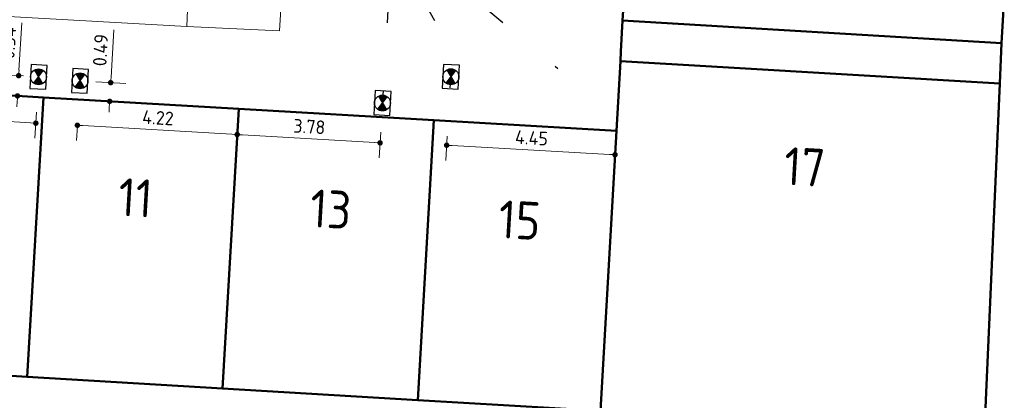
# Model space of a CAD drawing. Header units: metres. Extents: x 94680 to 94820, y 464097 to 464231.
# Tile 14 of 22: x 94774 to 94800, y 464145 to 464155. Entities that reach past the tile are written whole.
import ezdxf
from ezdxf.enums import TextEntityAlignment as Align

# ---------------------------------------------------------------- set-up
doc = ezdxf.new("R2010")
doc.units = ezdxf.units.M
doc.linetypes.add('RI-VWA_HUISAANSLUITING', pattern=[6.1, 2.5, -1.8, 0, -1.8])
doc.layers.get('0').update_dxf_attribs({"linetype": 'CONTINUOUS'})
doc.layers.get('DefPoints').update_dxf_attribs({"linetype": 'CONTINUOUS'})
for name, color, linetype, lineweight in [('B_BEBOUWINGSGRENS_0', 132, 'CONTINUOUS', 50), ('B_OVERBOUWLIJN_LIJN_1', 132, 'CONTINUOUS', 50), ('B_TUSSENMUUR_0', 132, 'CONTINUOUS', 50), ('R-WE-RI-VWA_HUISAANSLUITING-G', 20, 'RI-VWA_HUISAANSLUITING', 25), ('R-WE-RI-VWA_HULPSTUK-S', 20, 'CONTINUOUS', 25), ('R-WE-RI-VWA_HULPSTUK_ONTSTOPPINGSSTUK-M', 7, 'CONTINUOUS', 18), ('V_WEGGRENS_0', 251, 'CONTINUOUS', 13), ('Z_GBKN_HUISNUMMER_0', 251, 'CONTINUOUS', 13)]:
    doc.layers.add(name, color=color, linetype=linetype, lineweight=lineweight)
doc.styles.add('NLCS-ISO-M200-T18', font='NLCS-ISO.ttf', dxfattribs={"height": 0.36})
doc.styles.get("Standard").update_dxf_attribs({"font": 'isocp.shx'})
doc.dimstyles.new('NLCS-M200-T18-BOL_L2_H1', dxfattribs={"dimscale": 0.2, "dimtxt": 2.5, "dimasz": 0.72, "dimexe": 2, "dimexo": 2, "dimgap": 0.7, "dimtad": 1, "dimzin": 0, "dimdsep": 46, "dimtxsty": 'NLCS-ISO-M200-T18', "dimblk": 'DOT', "dimcen": 0, "dimdle": 2, "dimclrd": 256, "dimclre": 256, "dimclrt": 10, "dimadec": 1, "dimazin": 0, "dimtfac": 1, "dimtdec": 3, "dimtofl": 0, "dimtmove": 0, "dimatfit": 3, "dimldrblk": 'DOT', "dimfxl": 2, "dimfxlon": 1, "dimtfillclr": 256, "dimtolj": 1, "dimtzin": 0, "dimlwd": -1, "dimlwe": -1, "dimarcsym": 0})

# ---------------------------------------------------------------- blocks, each defined once
blk = doc.blocks.new('SRI-HULP_ONTSTOP-SO')
at = {"ltscale": 0.1}
for points in [[(-0.87, 0.58, 0.148069), (-1.05, 0, 0.148069), (-0.87, -0.58), (0, 0)], [(0, 0), (0.87, -0.58, 0.148069), (1.05, 0, 0.148069), (0.87, 0.58)]]:
    blk.add_hatch(color=256, dxfattribs=at).paths.add_polyline_path(points)
for p, q in [((0.87, 0.58), (-0.87, -0.58)), ((-0.87, 0.58), (0.87, -0.58))]:
    blk.add_line(p, q, dxfattribs=at)
at = {"flags": 128}
blk.add_lwpolyline([(-1.58, -1.05), (1.57, -1.05), (1.57, 1.05), (-1.58, 1.05)], close=True, dxfattribs=at)
at = {"ltscale": 0.1}
blk.add_circle((0, 0), 1.05, dxfattribs=at)
blk = doc.blocks.new('_Dot')
at = {"color": 0, "linetype": 'ByBlock', "lineweight": -2}
blk.add_line((-0.5, 0), (-1, 0), dxfattribs=at)
at = {"color": 0, "linetype": 'ByBlock', "const_width": 0.5}
blk.add_lwpolyline([(-0.25, 0, 1), (0.25, 0, 1)], format="xyb", close=True, dxfattribs=at)
blk = doc.blocks.new('*D46')
at = {"layer": 'DefPoints', "color": 0, "transparency": 16777216}
for p in [(94785.216, 464152.019, 0.102), (94789.66, 464151.768), (94789.624, 464151.131)]:
    blk.add_point(p, dxfattribs=at)
at = {"layer": 'R-WE-RI-VWA_HULPSTUK_ONTSTOPPINGSSTUK-M', "transparency": 16777216}
for p, q in [((94785.194, 464151.622), (94785.158, 464150.983)), ((94785.324, 464151.374), (94789.481, 464151.139)), ((94789.638, 464151.368), (94789.602, 464150.732))]:
    blk.add_line(p, q, dxfattribs=at)
at = {"layer": 'R-WE-RI-VWA_HULPSTUK_ONTSTOPPINGSSTUK-M', "transparency": 16777216, "xscale": 0.144, "yscale": 0.144, "zscale": 0.144}
for p, rotation in [((94785.18, 464151.382), 176.7597130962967), ((94789.624, 464151.131), 356.7597130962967)]:
    blk.add_blockref('_Dot', p, dxfattribs=dict(at, rotation=rotation))
at = {"layer": 'R-WE-RI-VWA_HULPSTUK_ONTSTOPPINGSSTUK-M', "color": 10, "transparency": 16777216, "insert": (94787.42, 464151.576), "char_height": 0.36, "attachment_point": 5, "rotation": 356.7597, "style": 'NLCS-ISO-M200-T18'}
blk.add_mtext('\\A1;4.45', dxfattribs=at)
blk = doc.blocks.new('*D47')
at = {"layer": 'DefPoints', "color": 0, "transparency": 16777216}
for p in [(94779.693, 464152.341), (94783.464, 464152.121, 0.103), (94783.424, 464151.444)]:
    blk.add_point(p, dxfattribs=at)
at = {"layer": 'R-WE-RI-VWA_HULPSTUK_ONTSTOPPINGSSTUK-M', "transparency": 16777216}
for p, q in [((94779.67, 464151.942), (94779.63, 464151.264)), ((94779.797, 464151.655), (94783.281, 464151.452)), ((94783.441, 464151.724), (94783.401, 464151.045))]:
    blk.add_line(p, q, dxfattribs=at)
at = {"layer": 'R-WE-RI-VWA_HULPSTUK_ONTSTOPPINGSSTUK-M', "transparency": 16777216, "xscale": 0.144, "yscale": 0.144, "zscale": 0.144}
for p, rotation in [((94779.654, 464151.664), 176.6667951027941), ((94783.424, 464151.444), 356.666795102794)]:
    blk.add_blockref('_Dot', p, dxfattribs=dict(at, rotation=rotation))
at = {"layer": 'R-WE-RI-VWA_HULPSTUK_ONTSTOPPINGSSTUK-M', "color": 10, "transparency": 16777216, "insert": (94781.558, 464151.873), "char_height": 0.36, "attachment_point": 5, "rotation": 356.6668, "style": 'NLCS-ISO-M200-T18'}
blk.add_mtext('\\A1;3.78', dxfattribs=at)
blk = doc.blocks.new('*D48')
at = {"layer": 'DefPoints', "color": 0, "transparency": 16777216}
for p in [(94775.437, 464151.909, 0.116), (94775.437, 464151.909), (94779.654, 464151.664)]:
    blk.add_point(p, dxfattribs=at)
at = {"layer": 'R-WE-RI-VWA_HULPSTUK_ONTSTOPPINGSSTUK-M', "transparency": 16777216}
for p, q in [((94775.436, 464151.894), (94775.414, 464151.51)), ((94779.51, 464151.672), (94775.581, 464151.901)), ((94779.654, 464151.664), (94779.63, 464151.264))]:
    blk.add_line(p, q, dxfattribs=at)
at = {"layer": 'R-WE-RI-VWA_HULPSTUK_ONTSTOPPINGSSTUK-M', "transparency": 16777216, "xscale": 0.144, "yscale": 0.144, "zscale": 0.144}
for p, rotation in [((94775.437, 464151.909), 176.6629432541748), ((94779.654, 464151.664), 356.6629432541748)]:
    blk.add_blockref('_Dot', p, dxfattribs=dict(at, rotation=rotation))
at = {"layer": 'R-WE-RI-VWA_HULPSTUK_ONTSTOPPINGSSTUK-M', "color": 10, "transparency": 16777216, "insert": (94777.564, 464152.106), "char_height": 0.36, "attachment_point": 5, "rotation": 356.6629, "style": 'NLCS-ISO-M200-T18'}
blk.add_mtext('\\A1;4.22', dxfattribs=at)
blk = doc.blocks.new('*D49')
at = {"layer": 'DefPoints', "color": 0, "transparency": 16777216}
for p in [(94769.391, 464152.942), (94774.38, 464152.651, 0.117), (94769.351, 464152.254)]:
    blk.add_point(p, dxfattribs=at)
at = {"layer": 'R-WE-RI-VWA_HULPSTUK_ONTSTOPPINGSSTUK-M', "transparency": 16777216}
for p, q in [((94769.368, 464152.543), (94769.328, 464151.855)), ((94774.196, 464151.972), (94769.495, 464152.246)), ((94774.356, 464152.254), (94774.316, 464151.564))]:
    blk.add_line(p, q, dxfattribs=at)
at = {"layer": 'R-WE-RI-VWA_HULPSTUK_ONTSTOPPINGSSTUK-M', "transparency": 16777216, "xscale": 0.144, "yscale": 0.144, "zscale": 0.144}
for p, rotation in [((94769.351, 464152.254), 176.6667951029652), ((94774.34, 464151.964), 356.6667951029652)]:
    blk.add_blockref('_Dot', p, dxfattribs=dict(at, rotation=rotation))
at = {"layer": 'R-WE-RI-VWA_HULPSTUK_ONTSTOPPINGSSTUK-M', "color": 10, "transparency": 16777216, "insert": (94771.864, 464152.428), "char_height": 0.36, "attachment_point": 5, "rotation": 356.6668, "style": 'NLCS-ISO-M200-T18'}
blk.add_mtext('\\A1;5.00', dxfattribs=at)
blk = doc.blocks.new('*D58')
at = {"layer": 'DefPoints', "color": 0, "transparency": 16777216}
for p in [(94773.888, 464153.217), (94774.411, 464153.186, 0.117), (94774.38, 464152.651, 0.117)]:
    blk.add_point(p, dxfattribs=at)
at = {"layer": 'R-WE-RI-VWA_HULPSTUK_ONTSTOPPINGSSTUK-M', "transparency": 16777216}
for p, q in [((94773.896, 464153.361), (94773.969, 464154.611)), ((94774.015, 464153.21), (94773.489, 464153.24)), ((94773.983, 464152.675), (94773.458, 464152.705)), ((94773.848, 464152.538), (94773.84, 464152.394))]:
    blk.add_line(p, q, dxfattribs=at)
at = {"layer": 'R-WE-RI-VWA_HULPSTUK_ONTSTOPPINGSSTUK-M', "transparency": 16777216, "xscale": 0.144, "yscale": 0.144, "zscale": 0.144}
for p, rotation in [((94773.888, 464153.217), 266.6667951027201), ((94773.857, 464152.682), 86.66679510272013)]:
    blk.add_blockref('_Dot', p, dxfattribs=dict(at, rotation=rotation))
at = {"layer": 'R-WE-RI-VWA_HULPSTUK_ONTSTOPPINGSSTUK-M', "color": 10, "transparency": 16777216, "insert": (94773.618, 464154.076), "char_height": 0.36, "attachment_point": 5, "rotation": 86.6668, "style": 'NLCS-ISO-M200-T18'}
blk.add_mtext('\\A1;0.54', dxfattribs=at)
blk = doc.blocks.new('*D59')
at = {"layer": 'DefPoints', "color": 0, "transparency": 16777216}
for p in [(94775.506, 464153.08, 0.116), (94776.316, 464153.033), (94775.477, 464152.587, 0.116)]:
    blk.add_point(p, dxfattribs=at)
at = {"layer": 'R-WE-RI-VWA_HULPSTUK_ONTSTOPPINGSSTUK-M', "transparency": 16777216}
for p, q in [((94776.325, 464153.176), (94776.398, 464154.426)), ((94775.921, 464153.056), (94776.716, 464153.009)), ((94775.892, 464152.563), (94776.687, 464152.517)), ((94776.279, 464152.396), (94776.271, 464152.252))]:
    blk.add_line(p, q, dxfattribs=at)
at = {"layer": 'R-WE-RI-VWA_HULPSTUK_ONTSTOPPINGSSTUK-M', "transparency": 16777216, "xscale": 0.144, "yscale": 0.144, "zscale": 0.144}
for p, rotation in [((94776.316, 464153.033), 266.6557095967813), ((94776.288, 464152.54), 86.65570959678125)]:
    blk.add_blockref('_Dot', p, dxfattribs=dict(at, rotation=rotation))
at = {"layer": 'R-WE-RI-VWA_HULPSTUK_ONTSTOPPINGSSTUK-M', "color": 10, "transparency": 16777216, "insert": (94776.046, 464153.892), "char_height": 0.36, "attachment_point": 5, "rotation": 86.6557, "style": 'NLCS-ISO-M200-T18'}
blk.add_mtext('\\A1;0.49', dxfattribs=at)
blk = doc.blocks.new('Achtergrond')
at = {"layer": 'B_BEBOUWINGSGRENS_0'}
for p, q in [((94789.777, 464153.858), (94789.823, 464154.675)), ((94789.823, 464154.675), (94799.823, 464154.079)), ((94799.823, 464154.079), (94799.78, 464153.013)), ((94789.764, 464153.597), (94789.777, 464153.858)), ((94789.66, 464151.76), (94789.764, 464153.597)), ((94769.391, 464152.942), (94774.542, 464152.642)), ((94774.542, 464152.642), (94779.693, 464152.341)), ((94779.693, 464152.341), (94784.844, 464152.041)), ((94784.844, 464152.041), (94789.66, 464151.76)), ((94774.112, 464145.269), (94768.961, 464145.575)), ((94779.263, 464144.964), (94774.112, 464145.269)), ((94784.416, 464144.658), (94779.263, 464144.964)), ((94789.241, 464144.372), (94784.416, 464144.658))]:
    blk.add_line(p, q, dxfattribs=at)
blk.add_lwpolyline([(94799.78, 464153.013), (94799.2, 464140.082), (94789.753, 464140.626)], dxfattribs=at)
at = {"layer": 'B_OVERBOUWLIJN_LIJN_1'}
for p, q in [((94789.89, 464155.874), (94789.823, 464154.675)), ((94799.823, 464154.079), (94799.894, 464155.278))]:
    blk.add_line(p, q, dxfattribs=at)
at = {"layer": 'B_TUSSENMUUR_0'}
for p, q in [((94774.542, 464152.642), (94774.112, 464145.269)), ((94779.263, 464144.964), (94779.693, 464152.341)), ((94784.416, 464144.658), (94784.844, 464152.041)), ((94789.241, 464144.372), (94789.66, 464151.76))]:
    blk.add_line(p, q, dxfattribs=at)
blk.add_lwpolyline([(94789.764, 464153.597), (94792.318, 464153.448), (94799.78, 464153.013)], dxfattribs=at)
at = {"layer": 'V_WEGGRENS_0'}
for p, q in [((94780.868, 464156.219), (94780.774, 464154.398)), ((94780.774, 464154.398), (94778.325, 464154.518))]:
    blk.add_line(p, q, dxfattribs=at)
for points in [[(94748.294, 464157.96), (94748.387, 464157.94), (94748.474, 464157.903), (94748.553, 464157.85), (94748.62, 464157.782), (94748.672, 464157.703), (94748.709, 464157.615), (94748.727, 464157.522), (94748.672, 464156.187), (94778.325, 464154.518)], [(94778.325, 464154.518), (94778.38, 464155.855), (94778.4, 464155.948), (94778.439, 464156.038), (94778.496, 464156.118), (94778.568, 464156.184), (94778.652, 464156.235), (94778.745, 464156.267), (94778.842, 464156.28)]]:
    blk.add_lwpolyline(points, dxfattribs=at)
at = {"layer": 'Z_GBKN_HUISNUMMER_0', "linetype": 'Continuous'}
for s, p in [('17', (94794.626, 464150.809)), ('11', (94776.972, 464149.996)), ('13', (94782.123, 464149.695)), ('15', (94787.106, 464149.405))]:
    blk.add_text(s, height=1, rotation=-3.3, dxfattribs=at).set_placement(p, align=Align.MIDDLE)

msp = doc.modelspace()

# ---------------------------------------------------------------- linework, layer by layer
at = {"layer": 'R-WE-RI-VWA_HUISAANSLUITING-G', "flags": 128}
for points in [[(94774.666, 464157.568), (94774.38, 464152.651)], [(94775.765, 464157.512), (94775.477, 464152.587)], [(94783.754, 464157.11), (94783.464, 464152.121)], [(94784.553, 464157.069), (94784.476, 464155.356), (94785.323, 464153.84), (94785.216, 464152.019)], [(94785.63, 464156.615), (94785.576, 464155.53), (94788.685, 464152.926), (94789.723, 464152.867)]]:
    msp.add_lwpolyline(points, dxfattribs=at)

# ---------------------------------------------------------------- block references
msp.add_blockref('Achtergrond', (0, 0))
at = {"layer": 'R-WE-RI-VWA_HULPSTUK-S', "xscale": 0.2, "yscale": 0.2, "zscale": 0.2, "rotation": 86.6250614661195}
for p in [(94774.411, 464153.186), (94775.506, 464153.08), (94785.292, 464153.189), (94783.486, 464152.496)]:
    msp.add_blockref('SRI-HULP_ONTSTOP-SO', p, dxfattribs=at)

# ---------------------------------------------------------------- dimensions: what is measured, and where the dimension line sits
at = {"layer": 'R-WE-RI-VWA_HULPSTUK_ONTSTOPPINGSSTUK-M'}
for p1, p2, distance, picture, middle in [((94774.38, 464152.651, 0.117), (94774.411, 464153.186, 0.117), 0.524, '*D58', (94773.618, 464154.076)), ((94775.477, 464152.587, 0.116), (94775.506, 464153.08, 0.116), -0.812, '*D59', (94776.046, 464153.892)), ((94774.38, 464152.651, 0.117), (94769.391, 464152.942), 0.689, '*D49', (94771.864, 464152.428)), ((94779.654, 464151.664), (94775.437, 464151.909, 0.116), 0, '*D48', (94777.564, 464152.106)), ((94779.693, 464152.341), (94783.464, 464152.121, 0.103), -0.679, '*D47', (94781.558, 464151.873)), ((94785.216, 464152.019, 0.102), (94789.66, 464151.768), -0.638, '*D46', (94787.42, 464151.576))]:
    dim = msp.add_aligned_dim(p1=p1, p2=p2, distance=distance, dimstyle='NLCS-M200-T18-BOL_L2_H1', dxfattribs=at)
    dim.commit()
    dim.dimension.update_dxf_attribs({"geometry": picture, "text_midpoint": middle})

doc.saveas('drawing.dxf')
